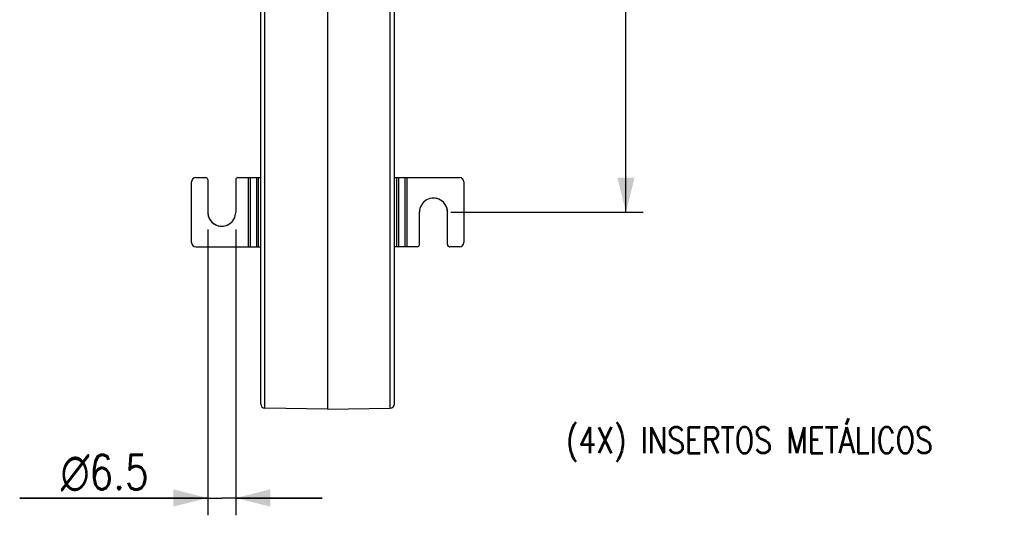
# Model space of a CAD drawing. Header units: millimetres. Extents: x 0 to 210, y 0 to 297.
# Tile 3 of 11: x 47 to 104, y 79 to 107. Entities that reach past the tile are written whole.
import ezdxf

# ---------------------------------------------------------------- set-up
doc = ezdxf.new("R2010")
doc.units = ezdxf.units.MM
doc.header["$LTSCALE"] = 19.36
doc.layers.get('0').update_dxf_attribs({"linetype": 'CONTINUOUS'})
doc.styles.get("Standard").update_dxf_attribs({"font": 'SIMPLEX.SHX', "width": 0.8})
doc.styles.add('TEXTSTYLE_1', font='gdt', dxfattribs={"width": 0.8})
doc.dimstyles.new('DIMSTYLE_1', dxfattribs={"dimtxt": 2, "dimasz": 2, "dimexe": 1, "dimexo": 1, "dimgap": 0.5, "dimtad": 1, "dimlfac": 4, "dimdsep": 46, "dimtxsty": 'Standard', "dimblk": '_FILLED', "dimblk1": '_FILLED', "dimblk2": '_FILLED', "dimcen": 0.09, "dimazin": 2, "dimtp": 0.01, "dimtm": 0.01, "dimtfac": 1, "dimtofl": 0, "dimtmove": 0, "dimatfit": 3, "dimldrblk": '_FILLED', "dimfxl": 0, "dimtolj": 1, "dimarcsym": 0})

# ---------------------------------------------------------------- blocks, each defined once
blk = doc.blocks.new('_FILLED')
at = {"color": 0, "linetype": 'ByBlock'}
blk.add_solid([(0, 0), (-1, 0.25), (-1, -0.25)], dxfattribs=at)
blk = doc.blocks.new('*D1')
at = {"color": 8}
for p, q in [((71.795, 123.726), (82.938, 123.726)), ((81.938, 123.726), (81.938, 109.976)), ((81.938, 96.226), (81.938, 109.976)), ((71.795, 96.226), (82.938, 96.226))]:
    blk.add_line(p, q, dxfattribs=at)
at = {"color": 8, "xscale": 2, "yscale": 2, "zscale": 2}
for p, rotation in [((81.938, 123.726), 90), ((81.938, 96.226), 270)]:
    blk.add_blockref('_FILLED', p, dxfattribs=dict(at, rotation=rotation))
at = {"color": 8, "insert": (79.438, 109.976), "char_height": 2, "width": 4.8, "attachment_point": 2, "rotation": 90, "line_spacing_factor": 0.9}
blk.add_mtext('110', dxfattribs=at)
blk = doc.blocks.new('*D5')
at = {"color": 8}
for p, q in [((57.722, 95.227), (57.722, 78.684)), ((59.346, 95.226), (59.346, 78.684)), ((57.722, 79.684), (46.836, 79.684)), ((46.836, 79.684), (58.534, 79.684)), ((64.346, 79.684), (58.534, 79.684)), ((59.346, 79.684), (64.346, 79.684))]:
    blk.add_line(p, q, dxfattribs=at)
at = {"color": 8, "xscale": 2, "yscale": 2, "zscale": 2}
blk.add_blockref('_FILLED', (57.722, 79.684), dxfattribs=at)
at = {"color": 8, "xscale": 2, "yscale": 2, "zscale": 2, "rotation": 180}
blk.add_blockref('_FILLED', (59.346, 79.684), dxfattribs=at)
at = {"color": 8, "insert": (54.302, 82.184), "char_height": 2, "width": 7.46667, "attachment_point": 3, "line_spacing_factor": 0.9, "style": 'TEXTSTYLE_1'}
blk.add_mtext('{\\fgdt;n}\\fSIMPLEX.SHX;6.5', dxfattribs=at)

msp = doc.modelspace()

# ---------------------------------------------------------------- linework, layer by layer
at = {"color": 7}
for p, q in [((68.5396, 85.1368), (68.5396, 127.9181)), ((60.7896, 85.1368), (60.7896, 125.4115)), ((64.6646, 123.9244), (64.6646, 84.8235)), ((61.0353, 84.8868), (61.0353, 123.5169)), ((68.294, 84.8868), (68.294, 123.5169)), ((57.0342, 98.2256), (57.5967, 98.2256)), ((57.7216, 98.1006), (57.7282, 98.1006)), ((57.7216, 98.1006), (57.7216, 96.2273)), ((57.7282, 98.1006), (57.7282, 96.2273)), ((59.3464, 98.1006), (59.3464, 96.2256)), ((59.4714, 98.2256), (60.7896, 98.2256)), ((60.0866, 94.2256), (60.0866, 98.2256)), ((60.1938, 94.2256), (60.1938, 98.2256)), ((60.5436, 98.2256), (60.5436, 94.2256)), ((60.6508, 98.2256), (60.6508, 94.2256)), ((68.5396, 98.2256), (72.295, 98.2256)), ((68.6785, 94.2256), (68.6785, 98.2256)), ((68.7856, 94.2256), (68.7856, 98.2256)), ((69.1355, 98.2256), (69.1355, 94.2256)), ((69.2427, 98.2256), (69.2427, 94.2256)), ((56.7843, 94.4756), (56.7843, 97.9756)), ((72.545, 97.9756), (72.545, 94.4756)), ((57.7216, 96.2273), (57.7282, 96.2273)), ((69.9829, 94.3506), (69.9829, 96.2256)), ((71.6076, 96.2239), (71.6011, 96.2239)), ((71.6011, 94.3506), (71.6011, 96.2239)), ((71.6076, 94.3506), (71.6076, 96.2239)), ((57.0342, 94.2256), (60.7896, 94.2256)), ((69.8579, 94.2256), (68.5396, 94.2256)), ((71.6076, 94.3506), (71.6011, 94.3506)), ((72.295, 94.2256), (71.7326, 94.2256)), ((64.6646, 84.8235), (61.0353, 84.8868)), ((64.6646, 84.8235), (68.294, 84.8868))]:
    msp.add_line(p, q, dxfattribs=at)
for centre, radius, start, end in [((57.0343, 97.9756), 0.25, 90.00522, 180.00408), ((57.5966, 98.1006), 0.125, 359.99533, 89.99533), ((57.6032, 98.1006), 0.125, 359.99533, 89.99533), ((59.4714, 98.1006), 0.125, 90.00467, 180.00462), ((72.295, 97.9756), 0.25, 359.99592, 89.99478), ((70.7953, 96.2257), 0.8124, 359.87646, 180.00449), ((70.7886, 96.2257), 0.8124, 359.87649, 89.5338), ((58.5339, 96.2256), 0.8124, 179.87646, 0.00449), ((58.5406, 96.2256), 0.8124, 179.87649, 269.5338), ((57.0343, 94.4756), 0.25, 179.9959, 269.99476), ((69.8579, 94.3506), 0.125, 270.00467, 0.00462), ((71.7261, 94.3506), 0.125, 179.99533, 269.99533), ((71.7326, 94.3506), 0.125, 179.99533, 269.99533), ((72.295, 94.4756), 0.25, 270.00524, 0.0041), ((61.0396, 85.1368), 0.25, 180, 269), ((68.2896, 85.1368), 0.25, 271, 360)]:
    msp.add_arc(centre, radius, start, end, dxfattribs=at)

# ---------------------------------------------------------------- texts
at = {"color": 8, "insert": (78.4658, 83.7795), "char_height": 1.5, "width": 27.6, "attachment_point": 1, "line_spacing_factor": 0.9}
msp.add_mtext('(4X) INSERTOS METÁLICOS', dxfattribs=at)

# ---------------------------------------------------------------- dimensions: what is measured, and where the dimension line sits
at = {"color": 8}
dim = msp.add_linear_dim(base=(81.9378, 96.2256), p1=(70.7953, 123.7256), p2=(70.7953, 96.2256), angle=270, dimstyle='DIMSTYLE_1', dxfattribs=at)
dim.commit()
dim.dimension.update_dxf_attribs({"geometry": '*D1', "text_midpoint": (81.9378, 110.1756), "dimtype": 160})
dim = msp.add_linear_dim(base=(59.3464, 79.6838), p1=(57.7216, 96.2273), p2=(59.3464, 96.2256), text='%%c<>', dimstyle='DIMSTYLE_1', dxfattribs=at)
dim.commit()
dim.dimension.update_dxf_attribs({"geometry": '*D5', "text_midpoint": (50.569, 79.6838), "dimtype": 160})

doc.saveas('drawing.dxf')
